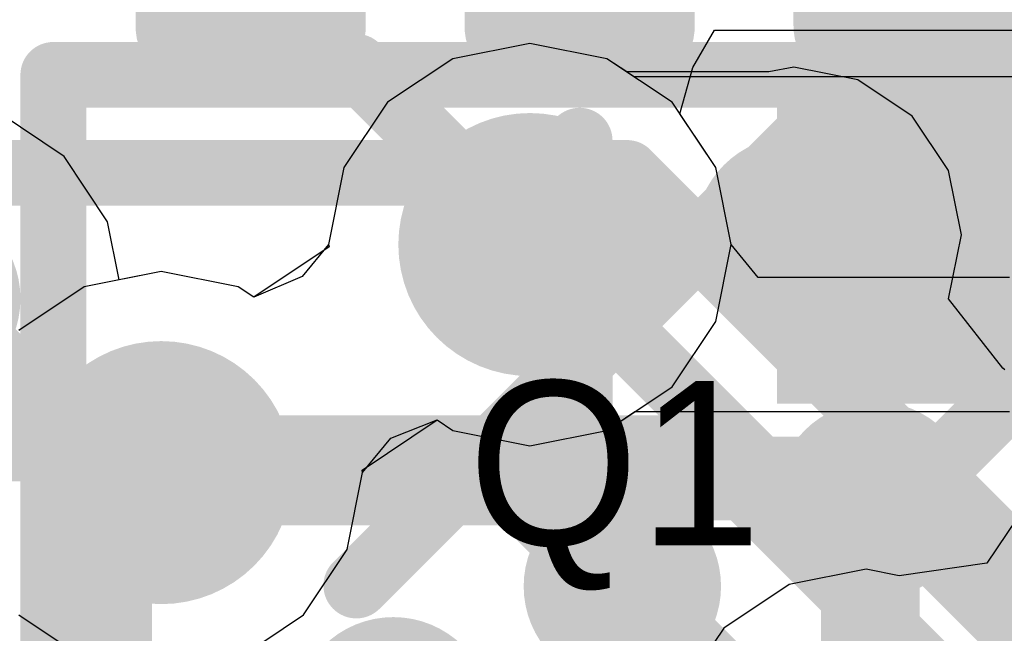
# Model space of a CAD drawing. Header units: millimetres. Extents: x -2 to 68, y -2 to 27.4.
# Tile 182 of 256: x 13.6 to 15.1, y 23.2 to 24.1. Entities that reach past the tile are written whole.
import ezdxf

# ---------------------------------------------------------------- set-up
doc = ezdxf.new("R2010")
doc.units = ezdxf.units.MM
for name, color, linetype in [('BottomLayer', 5, 'Continuous'), ('DrillGuide', 244, 'Continuous'), ('Mechanical13', 56, 'Continuous'), ('Mechanical15', 56, 'Continuous'), ('Mechanical2', 216, 'Continuous'), ('Mechanical87', 56, 'Continuous'), ('MidLayer1', 16, 'Continuous'), ('MidLayer2', 76, 'Continuous'), ('MidLayer3', 90, 'Continuous'), ('MidLayer4', 156, 'Continuous'), ('MidLayer5', 130, 'Continuous'), ('MidLayer6', 216, 'Continuous'), ('MidLayer7', 6, 'Continuous'), ('MidLayer8', 54, 'Continuous'), ('MultiLayer', 9, 'Continuous'), ('TopLayer', 1, 'Continuous'), ('TopPaste', 8, 'Continuous'), ('TopSolder', 216, 'Continuous'), ('ViaHoleLayer', 16, 'Continuous')]:
    doc.layers.add(name, color=color, linetype=linetype)

# ---------------------------------------------------------------- blocks, each defined once
blk = doc.blocks.new('SOTFL50P158X60_6N_31')
at = {"layer": 'Mechanical13', "const_width": 0.1}
for points in [[(-0.6, -0.8), (-0.6, 0.8)], [(-0.6, -0.8), (0.6, -0.8)]]:
    blk.add_lwpolyline(points, dxfattribs=at)
at = {"layer": 'Mechanical13', "const_width": 0.05}
blk.add_lwpolyline([(-0.625, -0.8, 1), (-0.575, -0.8, 1)], format="xyb", close=True, dxfattribs=at)
blk.add_lwpolyline([(-0.625, -0.8, 1), (-0.575, -0.8, 1)], format="xyb", close=True, dxfattribs=at)
at = {"layer": 'Mechanical13'}
blk.add_solid([(-0.6001, 0.3001), (-0.1001, 0.3001), (-0.6001, 0.8001), (-0.1001, 0.8001)], dxfattribs=at)
at = {"layer": 'Mechanical15', "const_width": 0.1}
for points in [[(0, -0.5), (0, 0.5)], [(0.5, 0), (-0.5, 0)]]:
    blk.add_lwpolyline(points, dxfattribs=at)
at = {"layer": 'Mechanical15', "const_width": 0.05}
for points in [[(-0.025, 0.5, 1), (0.025, 0.5, 1)], [(-0.525, 0, 1), (-0.475, 0, 1)], [(-0.025, -0.5, 1), (0.025, -0.5, 1)]]:
    blk.add_lwpolyline(points, format="xyb", close=True, dxfattribs=at)
at = {"layer": 'TopLayer', "const_width": 0.075}
for points in [[(-0.7125, 0.575, 1), (-0.6375, 0.575, 1)], [(-0.7125, 0.425, 1), (-0.6375, 0.425, 1)], [(-0.7125, 0.075, 1), (-0.6375, 0.075, 1)], [(-0.7125, -0.075, 1), (-0.6375, -0.075, 1)], [(-0.7125, -0.425, 1), (-0.6375, -0.425, 1)], [(-0.7125, -0.575, 1), (-0.6375, -0.575, 1)]]:
    blk.add_lwpolyline(points, format="xyb", close=True, dxfattribs=at)
at = {"layer": 'TopLayer'}
for points in [[(-0.675, 0.35), (-0.675, 0.65), (-1.025, 0.35), (-1.025, 0.65)], [(-0.6, 0.425), (-0.6, 0.575), (-1.1, 0.425), (-1.1, 0.575)], [(-0.675, -0.15), (-0.675, 0.15), (-1.025, -0.15), (-1.025, 0.15)], [(-0.6, -0.075), (-0.6, 0.075), (-1.1, -0.075), (-1.1, 0.075)], [(-0.675, -0.65), (-0.675, -0.35), (-1.025, -0.65), (-1.025, -0.35)], [(-0.6, -0.575), (-0.6, -0.425), (-1.1, -0.575), (-1.1, -0.425)]]:
    blk.add_solid(points, dxfattribs=at)
at = {"layer": 'TopPaste', "const_width": 0.075}
for points in [[(-0.7125, 0.575, 1), (-0.6375, 0.575, 1)], [(-0.7125, 0.425, 1), (-0.6375, 0.425, 1)], [(-0.7125, 0.075, 1), (-0.6375, 0.075, 1)], [(-0.7125, -0.075, 1), (-0.6375, -0.075, 1)], [(-0.7125, -0.425, 1), (-0.6375, -0.425, 1)], [(-0.7125, -0.575, 1), (-0.6375, -0.575, 1)]]:
    blk.add_lwpolyline(points, format="xyb", close=True, dxfattribs=at)
at = {"layer": 'TopPaste'}
for points in [[(-0.675, 0.35), (-0.675, 0.65), (-1.025, 0.35), (-1.025, 0.65)], [(-0.6, 0.425), (-0.6, 0.575), (-1.1, 0.425), (-1.1, 0.575)], [(-0.675, -0.15), (-0.675, 0.15), (-1.025, -0.15), (-1.025, 0.15)], [(-0.6, -0.075), (-0.6, 0.075), (-1.1, -0.075), (-1.1, 0.075)], [(-0.675, -0.65), (-0.675, -0.35), (-1.025, -0.65), (-1.025, -0.35)], [(-0.6, -0.575), (-0.6, -0.425), (-1.1, -0.575), (-1.1, -0.425)]]:
    blk.add_solid(points, dxfattribs=at)
at = {"layer": 'TopSolder', "const_width": 0.1}
for points in [[(-0.725, 0.575, 1), (-0.625, 0.575, 1)], [(-0.725, 0.425, 1), (-0.625, 0.425, 1)], [(-0.725, 0.075, 1), (-0.625, 0.075, 1)], [(-0.725, -0.075, 1), (-0.625, -0.075, 1)], [(-0.725, -0.425, 1), (-0.625, -0.425, 1)], [(-0.725, -0.575, 1), (-0.625, -0.575, 1)]]:
    blk.add_lwpolyline(points, format="xyb", close=True, dxfattribs=at)
at = {"layer": 'TopSolder'}
for points in [[(-0.675, 0.325), (-0.675, 0.675), (-1.025, 0.325), (-1.025, 0.675)], [(-0.575, 0.425), (-0.575, 0.575), (-1.125, 0.425), (-1.125, 0.575)], [(-0.675, -0.175), (-0.675, 0.175), (-1.025, -0.175), (-1.025, 0.175)], [(-0.575, -0.075), (-0.575, 0.075), (-1.125, -0.075), (-1.125, 0.075)], [(-0.675, -0.675), (-0.675, -0.325), (-1.025, -0.675), (-1.025, -0.325)], [(-0.575, -0.575), (-0.575, -0.425), (-1.125, -0.575), (-1.125, -0.425)]]:
    blk.add_solid(points, dxfattribs=at)

msp = doc.modelspace()

# ---------------------------------------------------------------- linework, layer by layer
at = {"layer": 'BottomLayer', "const_width": 0.1}
for points in [[(14.701, 24.4261), (15.47, 23.6571)], [(12.2632, 23.858), (14.542, 23.858)], [(14.542, 23.858), (15.3385, 23.0615)], [(12.8539, 23.4393), (14.6607, 23.4393)], [(14.6607, 23.4393), (15.3429, 22.7571)]]:
    msp.add_lwpolyline(points, dxfattribs=at)
at = {"layer": 'BottomLayer', "const_width": 0.05}
for points in [[(14.517, 23.858, 1), (14.567, 23.858, 1)], [(14.517, 23.858, 1), (14.567, 23.858, 1)], [(14.6357, 23.4393, 1), (14.6857, 23.4393, 1)], [(14.6357, 23.4393, 1), (14.6857, 23.4393, 1)]]:
    msp.add_lwpolyline(points, format="xyb", close=True, dxfattribs=at)
at = {"layer": 'DrillGuide'}
for points, const_width in [([(14.3444, 23.7491, 1), (14.4444, 23.7491, 1)], 0.1), ([(14.7704, 23.7641, 1), (14.8203, 23.7641, 1)], 0.05), ([(13.7841, 23.4023, 1), (13.8841, 23.4023, 1)], 0.1), ([(14.8931, 23.3605, 1), (14.9431, 23.3605, 1)], 0.05), ([(14.5099, 23.2294, 1), (14.5599, 23.2294, 1)], 0.05)]:
    msp.add_lwpolyline(points, format="xyb", close=True, dxfattribs=dict(at, const_width=const_width))
at = {"layer": 'Mechanical87', "const_width": 0.1}
for points in [[(14.1306, 24.0194), (14.525, 23.625)], [(14.525, 23.625), (14.9194, 24.0194)], [(14.1306, 23.2306), (14.525, 23.625)], [(14.525, 23.625), (14.9194, 23.2306)]]:
    msp.add_lwpolyline(points, dxfattribs=at)
at = {"layer": 'Mechanical87', "const_width": 0.05}
for points in [[(14.1056, 24.0194, 1), (14.1556, 24.0194, 1)], [(14.8944, 24.0194, 1), (14.9444, 24.0194, 1)], [(14.5, 23.625, 1), (14.55, 23.625, 1)], [(14.5, 23.625, 1), (14.55, 23.625, 1)], [(14.5, 23.625, 1), (14.55, 23.625, 1)], [(14.5, 23.625, 1), (14.55, 23.625, 1)], [(14.1056, 23.2306, 1), (14.1556, 23.2306, 1)], [(14.8944, 23.2306, 1), (14.9444, 23.2306, 1)]]:
    msp.add_lwpolyline(points, format="xyb", close=True, dxfattribs=at)
at = {"layer": 'MidLayer1'}
for p, q in [((14.3944, 24.0549), (14.2773, 24.0317)), ((14.5114, 24.0317), (14.3944, 24.0549)), ((14.2773, 24.0317), (14.1781, 23.9654)), ((14.5417, 24.0115), (14.5114, 24.0317)), ((14.7954, 24.019), (14.7576, 24.0115)), ((14.8929, 23.9996), (14.7954, 24.019)), ((14.7576, 24.0115), (14.5417, 24.0115)), ((14.9756, 23.9443), (14.8929, 23.9996)), ((14.1781, 23.9654), (14.1118, 23.8661)), ((13.6863, 23.8831), (13.5871, 23.9494)), ((15.0308, 23.8616), (14.9756, 23.9443)), ((13.7526, 23.7839), (13.6863, 23.8831)), ((14.1118, 23.8661), (14.0885, 23.7491)), ((15.0502, 23.7641), (15.0308, 23.8616)), ((13.7702, 23.6955), (13.7526, 23.7839)), ((15.0308, 23.6665), (15.0502, 23.7641)), ((14.0885, 23.7491), (14.0485, 23.7003)), ((13.8341, 23.7082), (13.7702, 23.6955)), ((13.9512, 23.6849), (13.8341, 23.7082)), ((14.0485, 23.7003), (13.975, 23.669)), ((13.975, 23.669), (13.9512, 23.6849)), ((15.1131, 23.561), (15.0308, 23.6665)), ((15.1164, 23.5588), (15.1131, 23.561))]:
    msp.add_line(p, q, dxfattribs=at)
for points, const_width in [([(14.2944, 23.7491, 1), (14.4944, 23.7491, 1)], 0.2), ([(14.7204, 23.7641, 1), (14.8703, 23.7641, 1)], 0.15), ([(13.3951, 23.6668, 1), (13.5451, 23.6668, 1)], 0.15), ([(14.7704, 23.7641, 1), (14.8203, 23.7641, 1)], 0.05), ([(14.3694, 23.7491, 1), (14.4194, 23.7491, 1)], 0.05), ([(14.3769, 23.7566, 1), (14.4269, 23.7566, 1)], 0.05), ([(14.3769, 23.7566, 1), (14.4269, 23.7566, 1)], 0.05), ([(14.7628, 23.7566, 1), (14.8128, 23.7566, 1)], 0.05), ([(14.7628, 23.7566, 1), (14.8128, 23.7566, 1)], 0.05), ([(13.7341, 23.4023, 1), (13.9341, 23.4023, 1)], 0.2), ([(14.8431, 23.3605, 1), (14.9931, 23.3605, 1)], 0.15), ([(13.8024, 23.4023, 1), (13.8659, 23.4023, 1)], 0.0635), ([(13.8191, 23.3856, 1), (13.8826, 23.3856, 1)], 0.0635), ([(13.8191, 23.3856, 1), (13.8826, 23.3856, 1)], 0.0635), ([(14.347, 23.3856, 1), (14.4105, 23.3856, 1)], 0.0635), ([(14.347, 23.3856, 1), (14.4105, 23.3856, 1)], 0.0635), ([(14.8806, 23.3605, 1), (14.9556, 23.3605, 1)], 0.075), ([(14.8742, 23.3541, 1), (14.9492, 23.3541, 1)], 0.075), ([(14.8742, 23.3541, 1), (14.9492, 23.3541, 1)], 0.075), ([(14.4599, 23.2294, 1), (14.6099, 23.2294, 1)], 0.15), ([(14.5032, 23.2294, 1), (14.5667, 23.2294, 1)], 0.0635), ([(14.1117, 23.0326, 1), (14.2617, 23.0326, 1)], 0.15)]:
    msp.add_lwpolyline(points, format="xyb", close=True, dxfattribs=dict(at, const_width=const_width))
for points, const_width in [([(14.7878, 23.7566), (14.7954, 23.7641)], 0.1), ([(14.3944, 23.7491), (14.4019, 23.7566)], 0.1), ([(14.4019, 23.7566), (14.7878, 23.7566)], 0.1), ([(13.8341, 23.4023), (13.8508, 23.3856)], 0.127), ([(13.8508, 23.3856), (14.3787, 23.3856)], 0.127), ([(14.3787, 23.3856), (14.5349, 23.2294)], 0.127), ([(14.9117, 23.3541), (14.9181, 23.3605)], 0.15), ([(14.9117, 22.9561), (14.9117, 23.3541)], 0.15)]:
    msp.add_lwpolyline(points, dxfattribs=dict(at, const_width=const_width))
at = {"layer": 'MidLayer2'}
for p, q in [((14.3944, 24.0549), (14.2773, 24.0317)), ((14.5114, 24.0317), (14.3944, 24.0549)), ((14.2773, 24.0317), (14.1781, 23.9654)), ((14.5529, 24.004), (14.5114, 24.0317)), ((15.272, 24.004), (14.5529, 24.004)), ((14.1781, 23.9654), (14.1118, 23.8661)), ((14.1118, 23.8661), (14.0885, 23.7491)), ((14.0893, 23.7454), (13.975, 23.669)), ((14.0885, 23.7491), (14.0893, 23.7454)), ((13.8341, 23.7082), (13.717, 23.6849)), ((13.9512, 23.6849), (13.8341, 23.7082)), ((13.717, 23.6849), (13.6178, 23.6186)), ((13.975, 23.669), (13.9512, 23.6849))]:
    msp.add_line(p, q, dxfattribs=at)
for points, const_width in [([(14.2944, 23.7491, 1), (14.4944, 23.7491, 1)], 0.2), ([(14.3694, 23.7491, 1), (14.4194, 23.7491, 1)], 0.05), ([(13.7341, 23.4023, 1), (13.9341, 23.4023, 1)], 0.2), ([(15.114, 23.5356, 1), (15.164, 23.5356, 1)], 0.05), ([(15.114, 23.5356, 1), (15.164, 23.5356, 1)], 0.05), ([(13.8091, 23.4023, 1), (13.8591, 23.4023, 1)], 0.05), ([(13.8315, 23.3799, 1), (13.8815, 23.3799, 1)], 0.05), ([(13.8315, 23.3799, 1), (13.8815, 23.3799, 1)], 0.05), ([(14.9583, 23.3799, 1), (15.0083, 23.3799, 1)], 0.05), ([(14.9583, 23.3799, 1), (15.0083, 23.3799, 1)], 0.05)]:
    msp.add_lwpolyline(points, format="xyb", close=True, dxfattribs=dict(at, const_width=const_width))
at = {"layer": 'MidLayer2', "const_width": 0.1}
for points in [[(14.3944, 23.7491), (15.3775, 23.7491)], [(14.9833, 23.3799), (15.139, 23.5356)], [(15.139, 23.5356), (15.4469, 23.5356)], [(13.8341, 23.4023), (13.8565, 23.3799)], [(13.8565, 23.3799), (14.9833, 23.3799)]]:
    msp.add_lwpolyline(points, dxfattribs=at)
at = {"layer": 'MidLayer3'}
for p, q in [((14.3944, 24.0549), (14.2773, 24.0317)), ((14.5114, 24.0317), (14.3944, 24.0549)), ((14.2773, 24.0317), (14.1781, 23.9654)), ((14.6107, 23.9654), (14.5114, 24.0317)), ((14.1781, 23.9654), (14.1118, 23.8661)), ((14.677, 23.8661), (14.6107, 23.9654)), ((14.1118, 23.8661), (14.0885, 23.7491)), ((14.7003, 23.7491), (14.677, 23.8661)), ((14.0893, 23.7454), (13.975, 23.669)), ((14.0885, 23.7491), (14.0893, 23.7454)), ((14.677, 23.632), (14.7003, 23.7491)), ((13.8341, 23.7082), (13.717, 23.6849)), ((13.9512, 23.6849), (13.8341, 23.7082)), ((13.717, 23.6849), (13.6178, 23.6186)), ((13.975, 23.669), (13.9512, 23.6849)), ((14.6107, 23.5328), (14.677, 23.632)), ((14.5114, 23.4665), (14.6107, 23.5328)), ((14.1392, 23.406), (14.2535, 23.4824)), ((14.2535, 23.4824), (14.2773, 23.4665)), ((14.2773, 23.4665), (14.3944, 23.4432)), ((14.3944, 23.4432), (14.5114, 23.4665)), ((14.14, 23.4023), (14.1392, 23.406)), ((14.1167, 23.2852), (14.14, 23.4023)), ((15.1551, 23.3636), (15.0888, 23.2644)), ((14.0504, 23.186), (14.1167, 23.2852)), ((15.0888, 23.2644), (14.9555, 23.2455)), ((14.9053, 23.2555), (14.7882, 23.2322)), ((14.9555, 23.2455), (14.9053, 23.2555)), ((14.7882, 23.2322), (14.689, 23.1659)), ((13.9512, 23.1197), (14.0504, 23.186)), ((14.689, 23.1659), (14.6227, 23.0667))]:
    msp.add_line(p, q, dxfattribs=at)
at = {"layer": 'MidLayer3', "const_width": 0.2}
for points in [[(14.2944, 23.7491, 1), (14.4944, 23.7491, 1)], [(13.7341, 23.4023, 1), (13.9341, 23.4023, 1)]]:
    msp.add_lwpolyline(points, format="xyb", close=True, dxfattribs=at)
at = {"layer": 'MidLayer4'}
for p, q in [((14.3944, 24.0549), (14.2773, 24.0317)), ((14.5114, 24.0317), (14.3944, 24.0549)), ((14.2773, 24.0317), (14.1781, 23.9654)), ((14.6107, 23.9654), (14.5114, 24.0317)), ((14.1781, 23.9654), (14.1118, 23.8661)), ((14.677, 23.8661), (14.6107, 23.9654)), ((14.1118, 23.8661), (14.0885, 23.7491)), ((14.7003, 23.7491), (14.677, 23.8661)), ((14.0893, 23.7454), (13.975, 23.669)), ((14.0885, 23.7491), (14.0893, 23.7454)), ((14.677, 23.632), (14.7003, 23.7491)), ((13.8341, 23.7082), (13.717, 23.6849)), ((13.9512, 23.6849), (13.8341, 23.7082)), ((13.717, 23.6849), (13.6178, 23.6186)), ((13.975, 23.669), (13.9512, 23.6849)), ((14.6107, 23.5328), (14.677, 23.632)), ((14.5114, 23.4665), (14.6107, 23.5328)), ((14.1392, 23.406), (14.2535, 23.4824)), ((14.2535, 23.4824), (14.2773, 23.4665)), ((14.2773, 23.4665), (14.3944, 23.4432)), ((14.3944, 23.4432), (14.5114, 23.4665)), ((14.14, 23.4023), (14.1392, 23.406)), ((14.1167, 23.2852), (14.14, 23.4023)), ((15.1551, 23.3636), (15.0888, 23.2644)), ((14.0504, 23.186), (14.1167, 23.2852)), ((15.0888, 23.2644), (14.9555, 23.2455)), ((14.9053, 23.2555), (14.7882, 23.2322)), ((14.9555, 23.2455), (14.9053, 23.2555)), ((14.7882, 23.2322), (14.689, 23.1659)), ((13.9512, 23.1197), (14.0504, 23.186)), ((14.689, 23.1659), (14.6227, 23.0667))]:
    msp.add_line(p, q, dxfattribs=at)
at = {"layer": 'MidLayer4', "const_width": 0.2}
for points in [[(14.2944, 23.7491, 1), (14.4944, 23.7491, 1)], [(13.7341, 23.4023, 1), (13.9341, 23.4023, 1)]]:
    msp.add_lwpolyline(points, format="xyb", close=True, dxfattribs=at)
at = {"layer": 'MidLayer5'}
for p, q in [((14.6418, 24.0185), (14.675, 24.0751)), ((14.675, 24.0751), (16.8197, 24.0751)), ((14.6222, 23.9481), (14.6418, 24.0185)), ((14.677, 23.8661), (14.6222, 23.9481)), ((14.7003, 23.7491), (14.677, 23.8661)), ((14.677, 23.632), (14.7003, 23.7491)), ((14.6107, 23.5328), (14.677, 23.632)), ((14.5114, 23.4665), (14.6107, 23.5328)), ((14.1392, 23.406), (14.2535, 23.4824)), ((14.2535, 23.4824), (14.2773, 23.4665)), ((14.2773, 23.4665), (14.3944, 23.4432)), ((14.3944, 23.4432), (14.5114, 23.4665)), ((14.14, 23.4023), (14.1392, 23.406)), ((14.1167, 23.2852), (14.14, 23.4023)), ((15.1551, 23.3636), (15.0888, 23.2644)), ((14.0504, 23.186), (14.1167, 23.2852)), ((15.0888, 23.2644), (14.9555, 23.2455)), ((14.9053, 23.2555), (14.7882, 23.2322)), ((14.9555, 23.2455), (14.9053, 23.2555)), ((14.7882, 23.2322), (14.689, 23.1659)), ((13.9512, 23.1197), (14.0504, 23.186)), ((14.689, 23.1659), (14.6227, 23.0667))]:
    msp.add_line(p, q, dxfattribs=at)
at = {"layer": 'MidLayer5', "const_width": 0.2}
for points in [[(14.2944, 23.7491, 1), (14.4944, 23.7491, 1)], [(13.7341, 23.4023, 1), (13.9341, 23.4023, 1)]]:
    msp.add_lwpolyline(points, format="xyb", close=True, dxfattribs=at)
at = {"layer": 'MidLayer6'}
for p, q in [((14.3944, 24.0549), (14.2773, 24.0317)), ((14.5114, 24.0317), (14.3944, 24.0549)), ((14.2773, 24.0317), (14.1781, 23.9654)), ((14.6107, 23.9654), (14.5114, 24.0317)), ((14.1781, 23.9654), (14.1118, 23.8661)), ((14.677, 23.8661), (14.6107, 23.9654)), ((14.1118, 23.8661), (14.0885, 23.7491)), ((14.7003, 23.7491), (14.677, 23.8661)), ((14.0893, 23.7454), (13.975, 23.669)), ((14.0885, 23.7491), (14.0893, 23.7454)), ((14.677, 23.632), (14.7003, 23.7491)), ((13.8341, 23.7082), (13.717, 23.6849)), ((13.9512, 23.6849), (13.8341, 23.7082)), ((13.717, 23.6849), (13.6178, 23.6186)), ((13.975, 23.669), (13.9512, 23.6849)), ((14.6107, 23.5328), (14.677, 23.632)), ((14.5114, 23.4665), (14.6107, 23.5328)), ((14.1392, 23.406), (14.2535, 23.4824)), ((14.2535, 23.4824), (14.2773, 23.4665)), ((14.2773, 23.4665), (14.3944, 23.4432)), ((14.3944, 23.4432), (14.5114, 23.4665)), ((14.14, 23.4023), (14.1392, 23.406)), ((14.1167, 23.2852), (14.14, 23.4023)), ((15.1551, 23.3636), (15.0888, 23.2644)), ((14.0504, 23.186), (14.1167, 23.2852)), ((15.0888, 23.2644), (14.9555, 23.2455)), ((14.9053, 23.2555), (14.7882, 23.2322)), ((14.9555, 23.2455), (14.9053, 23.2555)), ((14.7882, 23.2322), (14.689, 23.1659)), ((13.9512, 23.1197), (14.0504, 23.186)), ((14.689, 23.1659), (14.6227, 23.0667))]:
    msp.add_line(p, q, dxfattribs=at)
at = {"layer": 'MidLayer6', "const_width": 0.2}
for points in [[(14.2944, 23.7491, 1), (14.4944, 23.7491, 1)], [(13.7341, 23.4023, 1), (13.9341, 23.4023, 1)]]:
    msp.add_lwpolyline(points, format="xyb", close=True, dxfattribs=at)
at = {"layer": 'MidLayer7'}
for p, q in [((14.3944, 24.0549), (14.2773, 24.0317)), ((14.5114, 24.0317), (14.3944, 24.0549)), ((14.2773, 24.0317), (14.1781, 23.9654)), ((14.6107, 23.9654), (14.5114, 24.0317)), ((14.1781, 23.9654), (14.1118, 23.8661)), ((14.677, 23.8661), (14.6107, 23.9654)), ((14.1118, 23.8661), (14.0885, 23.7491)), ((14.7003, 23.7491), (14.677, 23.8661)), ((14.0893, 23.7454), (13.975, 23.669)), ((14.0885, 23.7491), (14.0893, 23.7454)), ((14.677, 23.632), (14.7003, 23.7491)), ((13.8341, 23.7082), (13.717, 23.6849)), ((13.9512, 23.6849), (13.8341, 23.7082)), ((13.717, 23.6849), (13.6178, 23.6186)), ((13.975, 23.669), (13.9512, 23.6849)), ((14.6107, 23.5328), (14.677, 23.632)), ((14.5114, 23.4665), (14.6107, 23.5328)), ((14.1392, 23.406), (14.2535, 23.4824)), ((14.2535, 23.4824), (14.2773, 23.4665)), ((14.2773, 23.4665), (14.3944, 23.4432)), ((14.3944, 23.4432), (14.5114, 23.4665)), ((14.14, 23.4023), (14.1392, 23.406)), ((14.1167, 23.2852), (14.14, 23.4023)), ((15.1551, 23.3636), (15.0888, 23.2644)), ((14.0504, 23.186), (14.1167, 23.2852)), ((15.0888, 23.2644), (14.9555, 23.2455)), ((14.9053, 23.2555), (14.7882, 23.2322)), ((14.9555, 23.2455), (14.9053, 23.2555)), ((14.7882, 23.2322), (14.689, 23.1659)), ((13.6178, 23.186), (13.717, 23.1197)), ((13.9512, 23.1197), (14.0504, 23.186)), ((14.689, 23.1659), (14.6227, 23.0667))]:
    msp.add_line(p, q, dxfattribs=at)
at = {"layer": 'MidLayer7', "const_width": 0.2}
for points in [[(14.2944, 23.7491, 1), (14.4944, 23.7491, 1)], [(13.7341, 23.4023, 1), (13.9341, 23.4023, 1)]]:
    msp.add_lwpolyline(points, format="xyb", close=True, dxfattribs=at)
at = {"layer": 'MidLayer8'}
for p, q in [((14.3944, 24.0549), (14.2773, 24.0317)), ((14.5114, 24.0317), (14.3944, 24.0549)), ((14.2773, 24.0317), (14.1781, 23.9654)), ((14.6107, 23.9654), (14.5114, 24.0317)), ((14.1781, 23.9654), (14.1118, 23.8661)), ((14.677, 23.8661), (14.6107, 23.9654)), ((14.1118, 23.8661), (14.0885, 23.7491)), ((14.7003, 23.7491), (14.677, 23.8661)), ((14.0893, 23.7454), (13.975, 23.669)), ((14.0885, 23.7491), (14.0893, 23.7454)), ((14.7414, 23.6989), (14.7003, 23.7491)), ((13.8341, 23.7082), (13.717, 23.6849)), ((13.9512, 23.6849), (13.8341, 23.7082)), ((15.1231, 23.6989), (14.7414, 23.6989)), ((13.717, 23.6849), (13.6178, 23.6186)), ((13.975, 23.669), (13.9512, 23.6849)), ((14.183, 23.4548), (14.2535, 23.4824)), ((14.2535, 23.4824), (14.2773, 23.4665)), ((14.5114, 23.4665), (14.5541, 23.495)), ((14.5541, 23.495), (15.1231, 23.495)), ((14.2773, 23.4665), (14.3944, 23.4432)), ((14.3944, 23.4432), (14.5114, 23.4665)), ((14.14, 23.4023), (14.183, 23.4548)), ((14.1167, 23.2852), (14.14, 23.4023)), ((15.1551, 23.3636), (15.0888, 23.2644)), ((14.0504, 23.186), (14.1167, 23.2852)), ((15.0888, 23.2644), (14.9555, 23.2455)), ((14.9053, 23.2555), (14.7882, 23.2322)), ((14.9555, 23.2455), (14.9053, 23.2555)), ((14.7882, 23.2322), (14.689, 23.1659)), ((13.9512, 23.1197), (14.0504, 23.186)), ((14.689, 23.1659), (14.6227, 23.0667))]:
    msp.add_line(p, q, dxfattribs=at)
at = {"layer": 'MidLayer8', "const_width": 0.2}
for points in [[(14.2944, 23.7491, 1), (14.4944, 23.7491, 1)], [(13.7341, 23.4023, 1), (13.9341, 23.4023, 1)]]:
    msp.add_lwpolyline(points, format="xyb", close=True, dxfattribs=at)
at = {"layer": 'MultiLayer'}
for points, const_width in [([(14.2944, 23.7491, 1), (14.4944, 23.7491, 1)], 0.2), ([(14.7204, 23.7641, 1), (14.8703, 23.7641, 1)], 0.15), ([(13.3951, 23.6668, 1), (13.5451, 23.6668, 1)], 0.15), ([(13.7341, 23.4023, 1), (13.9341, 23.4023, 1)], 0.2), ([(14.8431, 23.3605, 1), (14.9931, 23.3605, 1)], 0.15), ([(14.4599, 23.2294, 1), (14.6099, 23.2294, 1)], 0.15), ([(14.1117, 23.0326, 1), (14.2617, 23.0326, 1)], 0.15)]:
    msp.add_lwpolyline(points, format="xyb", close=True, dxfattribs=dict(at, const_width=const_width))
at = {"layer": 'TopLayer'}
for points, const_width in [([(14.97, 23.8661), (14.97, 24.2571)], 0.1), ([(14.9497, 23.8458), (14.97, 23.8661)], 0.1), ([(14.8495, 23.7641), (14.9312, 23.8458)], 0.1), ([(14.9312, 23.8458), (14.9497, 23.8458)], 0.1), ([(14.7954, 23.7641), (14.8495, 23.7641)], 0.1), ([(13.47, 23.6571), (13.7449, 23.3823)], 0.15), ([(13.7449, 22.8823), (13.7449, 23.3823)], 0.15), ([(14.9181, 23.3605), (14.9313, 23.3605)], 0.1), ([(14.9313, 23.3605), (15.2536, 23.0382)], 0.1), ([(14.5349, 23.2294), (14.7476, 23.0167)], 0.127)]:
    msp.add_lwpolyline(points, dxfattribs=dict(at, const_width=const_width))
for points, const_width in [([(14.945, 23.8661, 1), (14.995, 23.8661, 1)], 0.05), ([(14.945, 23.8661, 1), (14.995, 23.8661, 1)], 0.05), ([(14.7204, 23.7641, 1), (14.8703, 23.7641, 1)], 0.15), ([(14.9062, 23.8458, 1), (14.9562, 23.8458, 1)], 0.05), ([(14.9062, 23.8458, 1), (14.9562, 23.8458, 1)], 0.05), ([(14.9247, 23.8458, 1), (14.9747, 23.8458, 1)], 0.05), ([(14.9247, 23.8458, 1), (14.9747, 23.8458, 1)], 0.05), ([(13.3951, 23.6668, 1), (13.5451, 23.6668, 1)], 0.15), ([(14.7704, 23.7641, 1), (14.8203, 23.7641, 1)], 0.05), ([(14.8245, 23.7641, 1), (14.8745, 23.7641, 1)], 0.05), ([(14.8245, 23.7641, 1), (14.8745, 23.7641, 1)], 0.05), ([(14.8431, 23.3605, 1), (14.9931, 23.3605, 1)], 0.15), ([(13.7074, 23.3823, 1), (13.7824, 23.3823, 1)], 0.075), ([(13.7074, 23.3823, 1), (13.7824, 23.3823, 1)], 0.075), ([(14.8931, 23.3605, 1), (14.9431, 23.3605, 1)], 0.05), ([(14.9063, 23.3605, 1), (14.9563, 23.3605, 1)], 0.05), ([(14.9063, 23.3605, 1), (14.9563, 23.3605, 1)], 0.05), ([(14.4599, 23.2294, 1), (14.6099, 23.2294, 1)], 0.15), ([(14.5032, 23.2294, 1), (14.5667, 23.2294, 1)], 0.0635), ([(14.1117, 23.0326, 1), (14.2617, 23.0326, 1)], 0.15)]:
    msp.add_lwpolyline(points, format="xyb", close=True, dxfattribs=dict(at, const_width=const_width))
at = {"layer": 'ViaHoleLayer'}
for points, const_width in [([(14.3444, 23.7491, 1), (14.4444, 23.7491, 1)], 0.1), ([(14.7704, 23.7641, 1), (14.8203, 23.7641, 1)], 0.05), ([(13.7841, 23.4023, 1), (13.8841, 23.4023, 1)], 0.1), ([(14.8931, 23.3605, 1), (14.9431, 23.3605, 1)], 0.05), ([(14.5099, 23.2294, 1), (14.5599, 23.2294, 1)], 0.05)]:
    msp.add_lwpolyline(points, format="xyb", close=True, dxfattribs=dict(at, const_width=const_width))

# ---------------------------------------------------------------- block references
at = {"rotation": 270}
msp.add_blockref('SOTFL50P158X60_6N_31', (14.47, 23.4071), dxfattribs=at)

# ---------------------------------------------------------------- texts
at = {"layer": 'Mechanical2'}
msp.add_text('Q1', height=0.25, dxfattribs=at).set_placement((14.3002, 23.2918))

doc.saveas('drawing.dxf')
